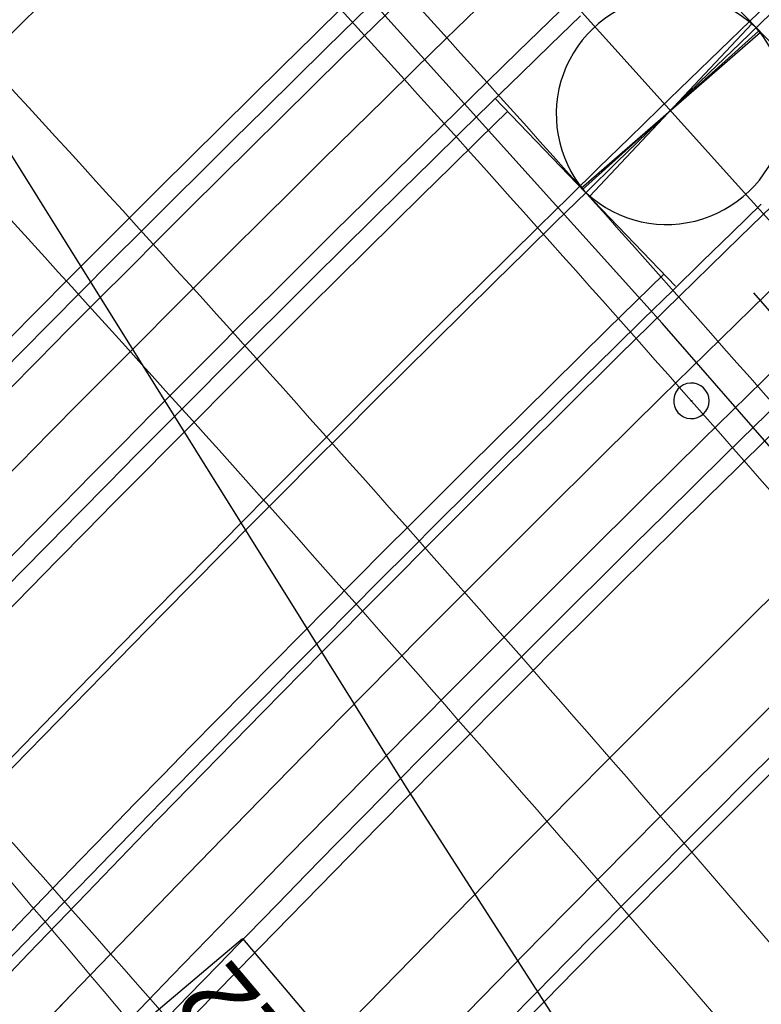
# Model space of a CAD drawing. Header units: metres. Extents: x 3458045 to 3462392, y 5482308 to 5484762.
# Tile 150 of 256: x 3459716 to 3459722, y 5483668 to 5483676. Entities that reach past the tile are written whole.
import ezdxf

# ---------------------------------------------------------------- set-up
doc = ezdxf.new("R2010")
doc.units = ezdxf.units.M
for name, pattern in [('AUSGEZOGEN', [2, 1, 1]), ('VERDECKT', [9.525, 6.35, -3.175]), ('VERDECKT2', [4.7625, 3.175, -1.5875])]:
    doc.linetypes.add(name, pattern=pattern)
doc.layers.get('0').update_dxf_attribs({"linetype": 'CONTINUOUS'})
for name, color, linetype in [('SP_ACHSE_6522', 7, 'CONTINUOUS'), ('SP_ACHSE_6721', 7, 'CONTINUOUS'), ('SP_ACHSE_6731', 7, 'CONTINUOUS'), ('SP_ACHSE_8521', 7, 'CONTINUOUS'), ('SP_ACHSE_8559', 7, 'CONTINUOUS'), ('SP_ACHSE_8901', 7, 'CONTINUOUS'), ('SP_ACHSE_8911', 7, 'CONTINUOUS'), ('SP_AXIS', 7, 'CONTINUOUS'), ('SP_BW5xx-BrückenB44', 7, 'CONTINUOUS'), ('SP_BW5xx-StwRheinuferstraße', 7, 'CONTINUOUS'), ('SP_SOLID_Trogsohle_L7+8', 253, 'CONTINUOUS'), ('SP_StadtbahnFluchtweg', 1, 'CONTINUOUS'), ('SP_TEXT', 2, 'CONTINUOUS'), ('SP_TrogTunnel-Bautoleranz', 160, 'VERDECKT2'), ('SP_Trogwand_L7+8', 2, 'CONTINUOUS'), ('SP_Tunnelwand_L7+8', 2, 'VERDECKT2'), ('SP_Vb_Planung', 10, 'CONTINUOUS'), ('SP_VERM', 1, 'CONTINUOUS'), ('T__AXIS', 3, 'CONTINUOUS')]:
    doc.layers.add(name, color=color, linetype=linetype)
doc.layers.add('SP_HILF', color=6, linetype='CONTINUOUS', plot=False)
doc.styles.add('K_ISOCP', font='k_isocp.shx')
doc.linetypes.add('EISENBAHN', pattern='A,0.15,[130,ltypeshp.shx,S=0.25,R=0,X=0,Y=0],0.15', length=0.3)

# ---------------------------------------------------------------- blocks, each defined once
blk = doc.blocks.new('SYMB3')
at = {"color": 0, "linetype": 'ByBlock', "lineweight": -2, "flags": 128}
for points in [[(0.5, 0), (0.49, 0.101), (0.459, 0.197), (0.41, 0.286), (0.344, 0.362), (0.264, 0.424), (0.174, 0.469), (0.076, 0.494), (-0.025, 0.499), (-0.125, 0.484), (-0.22, 0.449), (-0.306, 0.395), (-0.379, 0.326), (-0.437, 0.243), (-0.477, 0.15), (-0.497, 0.051), (-0.497, -0.051), (-0.477, -0.15), (-0.437, -0.243), (-0.379, -0.326), (-0.306, -0.395), (-0.22, -0.449), (-0.125, -0.484), (-0.025, -0.499), (0.076, -0.494), (0.174, -0.469), (0.264, -0.424), (0.344, -0.362), (0.41, -0.286), (0.459, -0.197), (0.49, -0.101), (0.5, 0)], [(0, -0.021), (-0.016, 0), (0.01, 0.012), (0, -0.021)]]:
    blk.add_lwpolyline(points, close=True, dxfattribs=at)

msp = doc.modelspace()

# ---------------------------------------------------------------- hatches: boundary and pattern name
at = {"layer": 'SP_SOLID_Trogsohle_L7+8'}
h = msp.add_hatch(color=256, dxfattribs=at)
h.dxf.hatch_style = 1
edge = h.paths.add_edge_path()
edge.add_line((3459702.4491, 5483672.5808), (3459694.7598, 5483665.8028))
edge.add_arc((3459249.8293, 5483273.6017), 593.1145, 29.9488058, 41.395802, ccw=False)
edge.add_line((3459763.7463, 5483569.6999), (3459768.6709, 5483560.5694))
edge.add_line((3459768.6709, 5483560.5694), (3459778.0346, 5483565.7481))
edge.add_line((3459778.0346, 5483565.7481), (3459772.6293, 5483574.8142))
edge.add_arc((3459249.8466, 5483273.6149), 603.343, 29.9482368, 41.3959476)

# ---------------------------------------------------------------- linework, layer by layer
at = {"layer": 'SP_ACHSE_6522'}
msp.add_lwpolyline([(3459690.7881, 5483531.9132, -0.237702), (3459686.1518, 5483610.9287, -0.006198), (3459687.0669, 5483612.9743, -0.012193), (3459689.202, 5483617.3074, -0.010596), (3459691.5324, 5483621.5387, -0.008998), (3459694.0269, 5483625.6756, -0.007401), (3459696.6557, 5483629.7285, -0.005804), (3459699.3906, 5483633.7106, -0.092618), (3459762.8248, 5483695.6159, -0.000188), (3459762.9764, 5483695.717, -0.004928), (3459767.5685, 5483698.7086, -0.00352), (3459772.2105, 5483701.6223, -0.002112), (3459776.885, 5483704.4835, -0.000704), (3459781.5756, 5483707.3183), (3459851.7814, 5483749.6586)], format="xyb", dxfattribs=at)
at = {"layer": 'SP_ACHSE_6721'}
msp.add_lwpolyline([(3459679.7641, 5483534.8411, -0.21532), (3459678.2508, 5483614.3812, -0.009157), (3459679.763, 5483617.7339, -0.011861), (3459682.128, 5483622.4365, -0.010395), (3459684.7, 5483627.0294, -0.008929), (3459687.4477, 5483631.5195, -0.007463), (3459690.341, 5483635.9173, -0.005997), (3459693.3517, 5483640.2356, -0.09094), (3459758.1619, 5483702.9627, -0.000185), (3459758.3163, 5483703.0655, -0.004841), (3459762.9923, 5483706.1077, -0.003458), (3459767.7182, 5483709.072, -0.002075), (3459772.4766, 5483711.9837, -0.000692), (3459777.2511, 5483714.8692), (3459883.1578, 5483778.7402)], format="xyb", dxfattribs=at)
at = {"layer": 'SP_ACHSE_6731'}
msp.add_lwpolyline([(3459881.431, 5483781.605), (3459775.3544, 5483717.6418, 0.000687), (3459770.5464, 5483714.7367, 0.00206), (3459765.7545, 5483711.8051, 0.003434), (3459760.995, 5483708.8211, 0.004808), (3459756.2855, 5483705.7591, 0.000183), (3459756.13, 5483705.6556, 0.09171), (3459689.9388, 5483641.4448, 0.005897), (3459686.9574, 5483637.1459, 0.007372), (3459684.0911, 5483632.7695, 0.008847), (3459681.3683, 5483628.3025, 0.010322), (3459678.8188, 5483623.7345, 0.011797), (3459676.4739, 5483619.0584, 0.004504), (3459675.7031, 5483617.3858, 0.222823), (3459677.0437, 5483532.3132, 0.00254)], format="xyb", dxfattribs=at)
at = {"layer": 'SP_ACHSE_8521'}
msp.add_lwpolyline([(3459667.116, 5483524.3467, -0.22552), (3459663.8072, 5483620.7334, -0.005134), (3459664.7675, 5483622.8858, -0.011674), (3459667.3044, 5483628.0892, -0.010341), (3459670.0679, 5483633.176, -0.009008), (3459673.0262, 5483638.1522, -0.007675), (3459676.1489, 5483643.027, -0.006342), (3459679.407, 5483647.8124, -0.093698), (3459747.1614, 5483714.0324, -0.000489), (3459747.5816, 5483714.3114, -0.004761), (3459752.3417, 5483717.3973, -0.0034), (3459757.1515, 5483720.4051, -0.00204), (3459761.9938, 5483723.3604, -0.00068), (3459766.8521, 5483726.2893), (3459833.8685, 5483766.6082)], format="xyb", dxfattribs=at)
at = {"layer": 'SP_ACHSE_8559'}
msp.add_lwpolyline([(3459696.9548, 5483536.2327, -0.234432), (3459692.8953, 5483607.6275, -0.006374), (3459693.7491, 5483609.5568, -0.012498), (3459695.7467, 5483613.6421, -0.010802), (3459697.9326, 5483617.63, -0.009105), (3459700.2755, 5483621.5278, -0.007408), (3459702.7459, 5483625.3463, -0.005712), (3459705.3156, 5483629.0986, -0.092826), (3459766.845, 5483689.2823, -0.000191), (3459766.9943, 5483689.382, -0.005006), (3459771.5129, 5483692.3293, -0.003576), (3459776.0813, 5483695.1986, -0.002145), (3459780.6824, 5483698.0155, -0.000715), (3459785.2995, 5483700.806), (3459855.6534, 5483743.2356)], format="xyb", dxfattribs=at)
at = {"layer": 'SP_ACHSE_8901'}
msp.add_lwpolyline([(3459478.4179, 5483881.5975), (3459663.5917, 5483703.287, -0.076353), (3459773.4733, 5483559.3038, -0.002641)], format="xyb", dxfattribs=at)
at = {"layer": 'SP_ACHSE_8911'}
msp.add_lwpolyline([(3459777.2173, 5483559.7474, 0.076941), (3459666.0197, 5483705.8087), (3459480.8452, 5483884.1198, 0.014605)], format="xyb", dxfattribs=at)
at = {"layer": 'SP_AXIS'}
for points in [[(3459777.2173, 5483559.7474, 0.076941), (3459666.0197, 5483705.8087), (3459480.8452, 5483884.1198, 0.014605)], [(3459478.4179, 5483881.5975), (3459663.5917, 5483703.287, -0.076353), (3459773.4733, 5483559.3038, -0.002641)], [(3459769.2766, 5483584.2553, -0.000823), (3459761.9942, 5483596.2792, -0.000274), (3459754.7382, 5483608.319, 0.000571), (3459751.2476, 5483614.1058, 0.001713), (3459747.7306, 5483619.8765, 0.002854), (3459744.1611, 5483625.6149, 0.003996), (3459740.5133, 5483631.3038, 0.004755), (3459737.0195, 5483636.5476, 0.037795), (3459708.7845, 5483671.9589, 0.004755), (3459704.4503, 5483676.5326, 0.003996), (3459699.7165, 5483681.3556, 0.002854), (3459694.917, 5483686.1133, 0.001713), (3459690.0743, 5483690.827, 0.000571), (3459685.2101, 5483695.5185), (3459504.9574, 5483869.1071, 0.000436)], [(3459881.431, 5483781.605), (3459775.3544, 5483717.6418, 0.000687), (3459770.5464, 5483714.7367, 0.00206), (3459765.7545, 5483711.8051, 0.003434), (3459760.995, 5483708.8211, 0.004808), (3459756.2855, 5483705.7591, 0.000183), (3459756.13, 5483705.6556, 0.09171), (3459689.9388, 5483641.4448, 0.005897), (3459686.9574, 5483637.1459, 0.007372), (3459684.0911, 5483632.7695, 0.008847), (3459681.3683, 5483628.3025, 0.010322), (3459678.8188, 5483623.7345, 0.011797), (3459676.4739, 5483619.0584, 0.004504), (3459675.7031, 5483617.3858, 0.222823), (3459677.0437, 5483532.3132, 0.00254)], [(3459679.7641, 5483534.8411, -0.21532), (3459678.2508, 5483614.3812, -0.009157), (3459679.763, 5483617.7339, -0.011861), (3459682.128, 5483622.4365, -0.010395), (3459684.7, 5483627.0294, -0.008929), (3459687.4477, 5483631.5195, -0.007463), (3459690.341, 5483635.9173, -0.005997), (3459693.3517, 5483640.2356, -0.09094), (3459758.1619, 5483702.9627, -0.000185), (3459758.3163, 5483703.0655, -0.004841), (3459762.9923, 5483706.1077, -0.003458), (3459767.7182, 5483709.072, -0.002075), (3459772.4766, 5483711.9837, -0.000692), (3459777.2511, 5483714.8692), (3459883.1578, 5483778.7402)], [(3459667.116, 5483524.3467, -0.22552), (3459663.8072, 5483620.7334, -0.005134), (3459664.7675, 5483622.8858, -0.011674), (3459667.3044, 5483628.0892, -0.010341), (3459670.0679, 5483633.176, -0.009008), (3459673.0262, 5483638.1522, -0.007675), (3459676.1489, 5483643.027, -0.006342), (3459679.407, 5483647.8124, -0.093698), (3459747.1614, 5483714.0324, -0.000489), (3459747.5816, 5483714.3114, -0.004761), (3459752.3417, 5483717.3973, -0.0034), (3459757.1515, 5483720.4051, -0.00204), (3459761.9938, 5483723.3604, -0.00068), (3459766.8521, 5483726.2893), (3459833.8685, 5483766.6082)], [(3459690.7881, 5483531.9132, -0.237702), (3459686.1518, 5483610.9287, -0.006198), (3459687.0669, 5483612.9743, -0.012193), (3459689.202, 5483617.3074, -0.010596), (3459691.5324, 5483621.5387, -0.008998), (3459694.0269, 5483625.6756, -0.007401), (3459696.6557, 5483629.7285, -0.005804), (3459699.3906, 5483633.7106, -0.092618), (3459762.8248, 5483695.6159, -0.000188), (3459762.9764, 5483695.717, -0.004928), (3459767.5685, 5483698.7086, -0.00352), (3459772.2105, 5483701.6223, -0.002112), (3459776.885, 5483704.4835, -0.000704), (3459781.5756, 5483707.3183), (3459851.7814, 5483749.6586)]]:
    msp.add_lwpolyline(points, format="xyb", dxfattribs=at)
at = {"layer": 'SP_BW5xx-BrückenB44', "color": 96, "ltscale": 0.5}
for p, q in [((3459722.9477, 5483675.3836), (3459721.4268, 5483676.9665)), ((3459721.5055, 5483673.9979), (3459719.9846, 5483675.5808))]:
    msp.add_line(p, q, dxfattribs=at)
at = {"layer": 'SP_BW5xx-BrückenB44', "color": 96}
for p, q in [((3459722.1526, 5483676.2111), (3459720.7797, 5483674.7533)), ((3459720.7104, 5483674.8254), (3459722.2219, 5483676.139))]:
    msp.add_line(p, q, dxfattribs=at)
at = {"layer": 'SP_BW5xx-BrückenB44', "color": 40}
msp.add_lwpolyline([(3459727.3223, 5483657.2027), (3459734.6895, 5483661.7593), (3459726.7799, 5483674.5042), (3459718.9094, 5483687.2732), (3459710.2263, 5483699.9582), (3459701.4903, 5483712.1543), (3459691.4426, 5483723.8012), (3459680.3652, 5483734.5497), (3459668.375, 5483744.3516), (3459662.4435, 5483736.6838), (3459673.7676, 5483727.6016), (3459684.261, 5483717.5004), (3459694.001, 5483706.5986), (3459703.0788, 5483694.6146), (3459711.2625, 5483682.5436), (3459719.236, 5483669.775), (3459727.3223, 5483657.2027)], close=True, dxfattribs=at)
at = {"layer": 'SP_BW5xx-BrückenB44', "color": 96, "linetype": 'VERDECKT', "lineweight": 13, "ltscale": 2, "flags": 128}
for points in [[(3459662.4661, 5483617.5053, -0.007779), (3459663.8072, 5483620.7334, -0.005134), (3459664.7675, 5483622.8858, -0.011674), (3459667.3044, 5483628.0892, -0.010341), (3459670.0679, 5483633.176, -0.009008), (3459673.0262, 5483638.1522, -0.007675), (3459676.1489, 5483643.027, -0.006342), (3459679.407, 5483647.8124, -0.093698), (3459747.1614, 5483714.0324, -0.000489), (3459747.5816, 5483714.3114, -0.004761), (3459752.3417, 5483717.3973, -0.0034), (3459757.1515, 5483720.4051, -0.00204), (3459761.9938, 5483723.3604, -0.00068), (3459766.8521, 5483726.2893), (3459767.293, 5483726.5545)], [(3459665.4795, 5483616.2878, -0.007822), (3459666.7888, 5483619.44, -0.005134), (3459667.7218, 5483621.5313, -0.011674), (3459670.1917, 5483626.5972, -0.010341), (3459672.891, 5483631.5659, -0.009008), (3459675.7894, 5483636.4414, -0.007675), (3459678.8583, 5483641.2321, -0.006342), (3459682.07, 5483645.9494, -0.093698), (3459748.9617, 5483711.3266, -0.000489), (3459749.3767, 5483711.6021, -0.004761), (3459754.0836, 5483714.6535, -0.0034), (3459758.8559, 5483717.6379, -0.00204), (3459763.6756, 5483720.5793, -0.00068), (3459768.5263, 5483723.5037), (3459769.1481, 5483723.8778)], [(3459682.0772, 5483609.5819, -0.007823), (3459683.1687, 5483612.2186, -0.006198), (3459684.1169, 5483614.3381, -0.012193), (3459686.3226, 5483618.8146, -0.010596), (3459688.7195, 5483623.1665, -0.008998), (3459691.2743, 5483627.4036, -0.007401), (3459693.9555, 5483631.5372, -0.005804), (3459696.7332, 5483635.5815, -0.092618), (3459761.0207, 5483698.3192, -0.000188), (3459761.1743, 5483698.4216, -0.004928), (3459765.8214, 5483701.4491, -0.00352), (3459770.5021, 5483704.3871, -0.002112), (3459775.2001, 5483707.2626, -0.000577), (3459779.0498, 5483709.5906)], [(3459685.0906, 5483608.3644, -0.007889), (3459686.1518, 5483610.9287, -0.006198), (3459687.0669, 5483612.9744, -0.012193), (3459689.202, 5483617.3074, -0.010596), (3459691.5324, 5483621.5387, -0.008998), (3459694.0269, 5483625.6756, -0.007401), (3459696.6557, 5483629.7285, -0.005804), (3459699.3906, 5483633.7106, -0.092618), (3459762.8248, 5483695.6159, -0.000188), (3459762.9764, 5483695.717, -0.004928), (3459767.5685, 5483698.7086, -0.00352), (3459772.2105, 5483701.6223, -0.002112), (3459776.885, 5483704.4835, -0.000603), (3459780.9048, 5483706.914)], [(3459688.3358, 5483607.0533, -0.007966), (3459689.3643, 5483609.5396, -0.006198), (3459690.2438, 5483611.5056, -0.012193), (3459692.3029, 5483615.6842, -0.010596), (3459694.5618, 5483619.7856, -0.008998), (3459696.9911, 5483623.8146, -0.007401), (3459699.5636, 5483627.7806, -0.005804), (3459702.2525, 5483631.6958, -0.092618), (3459764.7677, 5483692.7047, -0.000188), (3459764.9171, 5483692.8043, -0.004928), (3459769.45, 5483695.7574, -0.00352), (3459774.0503, 5483698.6448, -0.002112), (3459778.6996, 5483701.4906, -0.000632), (3459782.9025, 5483704.0315)], [(3459691.5803, 5483605.7424, -0.00695), (3459692.4355, 5483607.8239, -0.006374), (3459693.2944, 5483609.7649, -0.012498), (3459695.3032, 5483613.8729, -0.010802), (3459697.4994, 5483617.8797, -0.009105), (3459699.8517, 5483621.7932, -0.007408), (3459702.3301, 5483625.6241, -0.00571), (3459704.9063, 5483629.3858, -0.092826), (3459766.5672, 5483689.698, -0.000191), (3459766.7168, 5483689.7979, -0.005006), (3459771.2439, 5483692.7508, -0.003576), (3459775.8184, 5483695.6239, -0.002145), (3459780.4232, 5483698.4431, -0.000693), (3459784.9001, 5483701.1491)]]:
    msp.add_lwpolyline(points, format="xyb", dxfattribs=at)
at = {"layer": 'SP_BW5xx-BrückenB44', "color": 96}
for points in [[(3459664.1798, 5483617.514, -0.006332), (3459665.2636, 5483620.1016, -0.005134), (3459666.2106, 5483622.2242, -0.011674), (3459668.7147, 5483627.3604, -0.010341), (3459671.4469, 5483632.3895, -0.009008), (3459674.3759, 5483637.3165, -0.007675), (3459677.4723, 5483642.1503, -0.006342), (3459680.7078, 5483646.9024, -0.093698), (3459748.0408, 5483712.7108, -0.000489), (3459748.4584, 5483712.988, -0.004761), (3459753.1925, 5483716.0571, -0.0034), (3459757.9841, 5483719.0534, -0.00204), (3459762.8153, 5483722.0019, -0.000641), (3459767.392, 5483724.7615)], [(3459668.7247, 5483614.9767, -0.007871), (3459669.9997, 5483618.0471, -0.005134), (3459670.9033, 5483620.0725, -0.011674), (3459673.301, 5483624.9903, -0.010341), (3459675.9312, 5483629.8318, -0.009008), (3459678.7652, 5483634.5989, -0.007675), (3459681.7761, 5483639.2992, -0.006342), (3459684.9379, 5483643.9431, -0.093698), (3459750.9005, 5483708.4127, -0.000489), (3459751.3098, 5483708.6844, -0.004761), (3459755.9594, 5483711.6987, -0.0034), (3459760.6914, 5483714.6578, -0.00204), (3459765.4867, 5483717.5844, -0.00068), (3459770.3293, 5483720.5038), (3459771.1459, 5483720.9951)], [(3459659.9511, 5483618.5214, -0.007745), (3459661.3188, 5483621.8129, -0.005134), (3459662.3019, 5483624.0164, -0.011674), (3459664.8947, 5483629.3345, -0.010341), (3459667.7117, 5483634.5199, -0.009008), (3459670.7199, 5483639.5801, -0.007675), (3459673.8875, 5483644.525, -0.006342), (3459677.1844, 5483649.3673, -0.093698), (3459745.6588, 5483716.2907, -0.000489), (3459746.0835, 5483716.5727, -0.003736), (3459749.8484, 5483719.0244, -0.0034)], [(3459671.089, 5483614.0214, -0.00791), (3459672.339, 5483617.0322, -0.005134), (3459673.2212, 5483619.0097, -0.011674), (3459675.5664, 5483623.8196, -0.010341), (3459678.1463, 5483628.5684, -0.009008), (3459680.9333, 5483633.2566, -0.007675), (3459683.902, 5483637.8909, -0.006342), (3459687.0274, 5483642.4813, -0.093698), (3459752.3131, 5483706.2897, -0.000489), (3459752.7182, 5483706.5586, -0.004761), (3459757.3261, 5483709.5458, -0.0034), (3459762.0287, 5483712.4866, -0.00204), (3459766.8062, 5483715.4023, -0.00068), (3459771.6429, 5483718.3181), (3459772.6015, 5483718.8949)], [(3459670.9622, 5483613.4256, -0.009368), (3459672.4307, 5483616.9924, -0.005134), (3459673.3121, 5483618.968, -0.011674), (3459675.6552, 5483623.7737, -0.010341), (3459678.2331, 5483628.5189, -0.009008), (3459681.0184, 5483633.2039, -0.007675), (3459683.9854, 5483637.8357, -0.006342), (3459687.1093, 5483642.424, -0.093698), (3459752.3685, 5483706.2064, -0.000489), (3459752.7734, 5483706.4753, -0.004761), (3459757.3797, 5483709.4614, -0.0034), (3459762.0812, 5483712.4014, -0.00204), (3459766.858, 5483715.3167, -0.00068), (3459771.6944, 5483718.2324), (3459772.6586, 5483718.8125)], [(3459671.2403, 5483613.3132, -0.009377), (3459672.706, 5483616.873, -0.005134), (3459673.5848, 5483618.8429, -0.011674), (3459675.9217, 5483623.6359, -0.010341), (3459678.4937, 5483628.3703, -0.009008), (3459681.2734, 5483633.046, -0.007675), (3459684.2355, 5483637.67, -0.006342), (3459687.3551, 5483642.252, -0.093698), (3459752.5347, 5483705.9567, -0.000489), (3459752.9391, 5483706.2252, -0.004761), (3459757.5405, 5483709.2081, -0.0034), (3459762.2385, 5483712.146, -0.00204), (3459767.0132, 5483715.06, -0.00068), (3459771.8489, 5483717.9753), (3459772.8298, 5483718.5654)], [(3459773.5686, 5483717.4994, 0.000491), (3459770.1317, 5483715.4208, 0.00206), (3459765.3342, 5483712.4858, 0.003434), (3459760.5654, 5483709.496, 0.004808), (3459755.843, 5483706.4256, 0.000183), (3459755.6867, 5483706.3216, 0.091817), (3459689.2245, 5483641.8206, 0.005941), (3459686.205, 5483637.462, 0.007401), (3459683.3002, 5483633.0203, 0.008862), (3459680.5389, 5483628.4825, 0.010322), (3459677.9516, 5483623.8381, 0.011783), (3459675.5699, 5483619.0799, 0.005959), (3459674.5446, 5483616.8334, 0.008054), (3459673.2779, 5483613.8381, 0.008054)], [(3459773.6543, 5483717.3758, 0.000492), (3459770.2095, 5483715.2925, 0.00206), (3459765.413, 5483712.3582, 0.003434), (3459760.646, 5483709.3694, 0.004808), (3459755.926, 5483706.3006, 0.000183), (3459755.7698, 5483706.1967, 0.091817), (3459689.3468, 5483641.7338, 0.005941), (3459686.3293, 5483637.3781, 0.007401), (3459683.4269, 5483632.94, 0.008862), (3459680.6684, 5483628.4068, 0.010322), (3459678.0841, 5483623.7678, 0.011783), (3459675.7056, 5483619.0159, 0.005959), (3459674.6817, 5483616.7728, 0.008054), (3459673.417, 5483613.7819, 0.008054)], [(3459658.7574, 5483619.0037, -0.007729), (3459660.1376, 5483622.3253, -0.005134), (3459661.1315, 5483624.553, -0.011674), (3459663.7509, 5483629.9256, -0.010341), (3459666.5933, 5483635.1578, -0.009008), (3459669.6253, 5483640.2578, -0.007675), (3459672.8142, 5483645.236, -0.006342), (3459676.1294, 5483650.1053, -0.090878), (3459742.5424, 5483715.7442, 0.7365)], [(3459775.0241, 5483715.3993, 0.000511), (3459771.4535, 5483713.2401, 0.00206), (3459766.6739, 5483710.3161, 0.003434), (3459761.9348, 5483707.3449, 0.004808), (3459757.2535, 5483704.3012, 0.000183), (3459757.0997, 5483704.1989, 0.091817), (3459691.3039, 5483640.3447, 0.005941), (3459688.3182, 5483636.0349, 0.007401), (3459685.4547, 5483631.6563, 0.008862), (3459682.7405, 5483627.1957, 0.010322), (3459680.2043, 5483622.6433, 0.011783), (3459677.8765, 5483617.9926, 0.005959), (3459676.8768, 5483615.8023, 0.008054), (3459675.6422, 5483612.8829, 0.010678)], [(3459776.3939, 5483713.4228, 0.000529), (3459772.6975, 5483711.1877, 0.00206), (3459767.9347, 5483708.274, 0.003434), (3459763.2236, 5483705.3203, 0.004808), (3459758.581, 5483702.3017, 0.000183), (3459758.4295, 5483702.201, 0.091817), (3459693.261, 5483638.9556, 0.005941), (3459690.3072, 5483634.6917, 0.007401), (3459687.4825, 5483630.3726, 0.008862), (3459684.8125, 5483625.9847, 0.010322), (3459682.3246, 5483621.5189, 0.011783), (3459680.0474, 5483616.9692, 0.005959), (3459679.0718, 5483614.8319, 0.008054), (3459677.8675, 5483611.9838, 0.008054)], [(3459776.4795, 5483713.2993, 0.00053), (3459772.7753, 5483711.0594, 0.00206), (3459768.0135, 5483708.1464, 0.003434), (3459763.3042, 5483705.1937, 0.004808), (3459758.6639, 5483702.1768, 0.000183), (3459758.5127, 5483702.0762, 0.091817), (3459693.3834, 5483638.8687, 0.005941), (3459690.4315, 5483634.6078, 0.007401), (3459687.6093, 5483630.2924, 0.008862), (3459684.942, 5483625.909, 0.010322), (3459682.4571, 5483621.4486, 0.011783), (3459680.1831, 5483616.9053, 0.005959), (3459679.209, 5483614.7712, 0.008054), (3459678.0065, 5483611.9276, 0.008054)], [(3459678.7393, 5483610.9305, -0.007755), (3459679.8644, 5483613.6474, -0.006198), (3459680.8492, 5483615.8488, -0.012193), (3459683.1332, 5483620.484, -0.010596), (3459685.6036, 5483624.9697, -0.008998), (3459688.2254, 5483629.3177, -0.007401), (3459690.9645, 5483633.5407, -0.005804), (3459693.7895, 5483637.6539, -0.092618), (3459759.0223, 5483701.3136, -0.000188), (3459759.1782, 5483701.4175, -0.004928), (3459763.8861, 5483704.4846, -0.00352), (3459768.6098, 5483707.4496, -0.002112), (3459773.3337, 5483710.341, -0.000548), (3459776.995, 5483712.5554, -0.000548)], [(3459679.1229, 5483610.1284, -0.00936), (3459680.461, 5483613.3894, -0.006198), (3459681.4392, 5483615.5761, -0.012193), (3459683.709, 5483620.1826, -0.010596), (3459686.1662, 5483624.6441, -0.008998), (3459688.7759, 5483628.9721, -0.007401), (3459691.5046, 5483633.179, -0.005804), (3459694.321, 5483637.2798, -0.092618), (3459759.3832, 5483700.7729, -0.000188), (3459759.5386, 5483700.8766, -0.004928), (3459764.2355, 5483703.9366, -0.00352), (3459768.9514, 5483706.8966, -0.002112), (3459773.6706, 5483709.7852, -0.000553), (3459777.366, 5483712.0201)], [(3459679.401, 5483610.016, -0.009371), (3459680.7364, 5483613.2704, -0.006198), (3459681.7115, 5483615.4502, -0.012193), (3459683.9748, 5483620.0435, -0.010596), (3459686.4259, 5483624.4938, -0.008998), (3459689.03, 5483628.8126, -0.007401), (3459691.7538, 5483633.012, -0.005804), (3459694.5663, 5483637.1071, -0.092618), (3459759.5497, 5483700.5234, -0.000188), (3459759.705, 5483700.6269, -0.004928), (3459764.3968, 5483703.6836, -0.00352), (3459769.1091, 5483706.6414, -0.002112), (3459773.8262, 5483709.5286, -0.000555), (3459777.5373, 5483711.773)], [(3459679.7129, 5483610.5372, -0.007774), (3459680.8282, 5483613.2307, -0.006198), (3459681.8022, 5483615.4082, -0.012193), (3459684.0634, 5483619.9971, -0.010596), (3459686.5124, 5483624.4438, -0.008998), (3459689.1147, 5483628.7594, -0.007401), (3459691.8369, 5483632.9564, -0.005804), (3459694.6481, 5483637.0495, -0.092618), (3459759.6052, 5483700.4402, -0.000188), (3459759.7604, 5483700.5437, -0.004928), (3459764.4505, 5483703.5993, -0.00352), (3459769.1617, 5483706.5563, -0.002112), (3459773.878, 5483709.4431, -0.000556), (3459777.5943, 5483711.6907, -0.000556)], [(3459656.6944, 5483619.8372, -0.007703), (3459658.0964, 5483623.2108, -0.005134), (3459659.109, 5483625.4804, -0.011674), (3459661.7742, 5483630.9471, -0.010341), (3459664.6606, 5483636.2602, -0.009008), (3459667.7335, 5483641.4291, -0.007675), (3459670.9593, 5483646.4648, -0.006342), (3459674.3063, 5483651.3807, -0.080049), (3459732.1465, 5483711.0587, -0.000489)], [(3459681.6136, 5483609.7692, -0.007813), (3459682.7098, 5483612.4171, -0.006198), (3459683.663, 5483614.548, -0.012193), (3459685.8797, 5483619.0464, -0.010596), (3459688.2867, 5483623.417, -0.008998), (3459690.8509, 5483627.6694, -0.007401), (3459693.5401, 5483631.8155, -0.005804), (3459696.3243, 5483635.8694, -0.092618), (3459760.7432, 5483698.7351, -0.000188), (3459760.8971, 5483698.8377, -0.004928), (3459765.5526, 5483701.8707, -0.00352), (3459770.2393, 5483704.8124, -0.002112), (3459774.9408, 5483707.6902, -0.000573), (3459778.7644, 5483710.0024)], [(3459692.0439, 5483605.5551, -0.006963), (3459692.8953, 5483607.6275, -0.006374), (3459693.7491, 5483609.5568, -0.012498), (3459695.7467, 5483613.6421, -0.010802), (3459697.9326, 5483617.63, -0.009105), (3459700.2755, 5483621.5278, -0.007408), (3459702.7459, 5483625.3463, -0.005711), (3459705.3156, 5483629.0986, -0.092827), (3459766.845, 5483689.2823, -0.000191), (3459766.9943, 5483689.382, -0.005006), (3459771.5129, 5483692.3293, -0.003576), (3459776.0813, 5483695.1986, -0.002145), (3459780.6824, 5483698.0155, -0.000697), (3459785.1855, 5483700.7373)], [(3459696.9813, 5483603.5603, -0.007106), (3459697.7921, 5483605.5354, -0.006374), (3459698.5907, 5483607.34, -0.012498), (3459700.4705, 5483611.184, -0.010802), (3459702.5458, 5483614.9702, -0.009105), (3459704.7888, 5483618.7019, -0.007408), (3459707.1734, 5483622.3878, -0.005711), (3459709.6744, 5483626.0398, -0.092828), (3459769.8042, 5483684.8552, -0.000191), (3459769.9501, 5483684.9527, -0.005006), (3459774.3772, 5483687.8403, -0.003576), (3459778.8812, 5483690.6691, -0.002145), (3459783.4433, 5483693.4622, -0.000715), (3459788.0474, 5483696.2448), (3459788.2248, 5483696.3518)], [(3459720.704, 5483676.2754, 0.044331), (3459691.4381, 5483642.4235, 0.005941)], [(3459720.0909, 5483675.4701, 0.042348), (3459692.1463, 5483643.1466, 0.005941)], [(3459722.2283, 5483674.689, 0.044314), (3459693.2284, 5483641.1448, 0.005941)], [(3459721.4074, 5483674.1001, 0.042318), (3459693.6925, 5483642.0423, 0.005941)]]:
    msp.add_lwpolyline(points, format="xyb", dxfattribs=at)
at = {"layer": 'SP_BW5xx-BrückenB44', "color": 96, "flags": 128}
for points in [[(3459667.925, 5483615.2998, -0.007859), (3459669.2084, 5483618.3903, -0.005134), (3459670.1193, 5483620.432, -0.011674), (3459672.5348, 5483625.3863, -0.010341), (3459675.182, 5483630.2591, -0.009008), (3459678.0319, 5483635.053, -0.007675), (3459681.0571, 5483639.7755, -0.006342), (3459684.2312, 5483644.4375, -0.093698), (3459750.4228, 5483709.1308, -0.000489), (3459750.8334, 5483709.4034, -0.004761), (3459755.4972, 5483712.4268, -0.0034), (3459760.2391, 5483715.3922, -0.00204), (3459765.0404, 5483718.3224, -0.000788), (3459770.654, 5483721.705, -0.000641)], [(3459683.9519, 5483609.5255, -0.004943), (3459684.6304, 5483611.1583, -0.006374), (3459685.5773, 5483613.2982, -0.012498), (3459687.774, 5483617.7906, -0.010802), (3459690.1465, 5483622.1191, -0.009105), (3459692.658, 5483626.2975, -0.007408), (3459695.2731, 5483630.3395, -0.005711), (3459697.9588, 5483634.2612, -0.092824), (3459761.8506, 5483696.7543, -0.000191), (3459762.0056, 5483696.8578, -0.005006), (3459766.6784, 5483699.9058, -0.003576), (3459771.3557, 5483702.8435, -0.002145), (3459776.0226, 5483705.7006, -0.000622), (3459780.0556, 5483708.1392, -0.000539)], [(3459684.091, 5483609.4693, -0.004943), (3459684.7684, 5483611.0994, -0.006374), (3459685.7137, 5483613.2357, -0.012498), (3459687.9071, 5483617.7214, -0.010802), (3459690.2765, 5483622.0442, -0.009105), (3459692.7852, 5483626.2179, -0.007408), (3459695.3978, 5483630.2561, -0.005711), (3459698.0816, 5483634.1751, -0.092824), (3459761.9339, 5483696.6296, -0.000191), (3459762.0888, 5483696.733, -0.005006), (3459766.7591, 5483699.7793, -0.003576), (3459771.4346, 5483702.7159, -0.002145), (3459776.1003, 5483705.5724, -0.000623), (3459780.1413, 5483708.0157, -0.0004)], [(3459685.6955, 5483609.9536, -0.001959), (3459685.9639, 5483610.5887, -0.006374), (3459686.8957, 5483612.6946, -0.012498), (3459689.0603, 5483617.1214, -0.010802), (3459691.4027, 5483621.3948, -0.009105), (3459693.887, 5483625.528, -0.007408), (3459696.4787, 5483629.5339, -0.005711), (3459699.1457, 5483633.4283, -0.092824), (3459762.6564, 5483695.5488, -0.000191), (3459762.8104, 5483695.6517, -0.005006), (3459767.4584, 5483698.6834, -0.003576), (3459772.1181, 5483701.6101, -0.002145), (3459776.7744, 5483704.4608, -0.00041), (3459779.4335, 5483706.0701)], [(3459688.5878, 5483607.6525, -0.004943), (3459689.2284, 5483609.1941, -0.006374), (3459690.1235, 5483611.2167, -0.012498), (3459692.2095, 5483615.4827, -0.010802), (3459694.4781, 5483619.6217, -0.009105), (3459696.8958, 5483623.644, -0.007408), (3459699.4304, 5483627.5616, -0.005711), (3459702.0516, 5483631.3891, -0.092824), (3459764.6291, 5483692.5974, -0.000191), (3459764.7809, 5483692.6988, -0.005006), (3459769.3679, 5483695.6908, -0.003576), (3459773.9847, 5483698.5904, -0.002145), (3459778.615, 5483701.4252, -0.000539), (3459782.1029, 5483703.535, -0.000539)], [(3459692.279, 5483607.2936, -0.001697), (3459692.493, 5483607.7994, -0.006374), (3459693.3513, 5483609.7389, -0.012498), (3459695.3586, 5483613.8441, -0.010802), (3459697.5536, 5483617.8485, -0.009105), (3459699.9047, 5483621.76, -0.007408), (3459702.3821, 5483625.5893, -0.005711), (3459704.9575, 5483629.3499, -0.092824), (3459766.6019, 5483689.646, -0.000191), (3459766.7515, 5483689.7459, -0.005006), (3459771.2775, 5483692.6981, -0.003576), (3459775.8513, 5483695.5708, -0.002145), (3459780.4556, 5483698.3896, -0.000469), (3459783.4857, 5483700.223)], [(3459693.0847, 5483605.8357, -0.004943), (3459693.6885, 5483607.2887, -0.006374), (3459694.5333, 5483609.1977, -0.012498), (3459696.5119, 5483613.244, -0.010802), (3459698.6798, 5483617.1992, -0.009105), (3459701.0065, 5483621.0701, -0.007408), (3459703.463, 5483624.8671, -0.005711), (3459706.0216, 5483628.6032, -0.092824), (3459767.3243, 5483688.5653, -0.000191), (3459767.4731, 5483688.6646, -0.005006), (3459771.9768, 5483691.6022, -0.003576), (3459776.5348, 5483694.465, -0.002145), (3459781.1296, 5483697.278, -0.000705), (3459785.6778, 5483700.027, -0.00048)], [(3459693.2238, 5483605.7795, -0.004943), (3459693.8264, 5483607.2298, -0.006374), (3459694.6697, 5483609.1353, -0.012498), (3459696.6449, 5483613.1747, -0.010802), (3459698.8097, 5483617.1243, -0.009105), (3459701.1337, 5483620.9905, -0.007408), (3459703.5877, 5483624.7838, -0.005711), (3459706.1444, 5483628.517, -0.092824), (3459767.4077, 5483688.4405, -0.000191), (3459767.5563, 5483688.5398, -0.005006), (3459772.0575, 5483691.4758, -0.003576), (3459776.6137, 5483694.3374, -0.002145), (3459781.2074, 5483697.1497, -0.000706), (3459785.7634, 5483699.9035, -0.000539)]]:
    msp.add_lwpolyline(points, format="xyb", dxfattribs=at)
at = {"layer": 'SP_BW5xx-BrückenB44', "color": 96, "lineweight": 13}
for points in [[(3459669.1883, 5483614.7894, -0.007879), (3459670.4584, 5483617.8481, -0.005134), (3459671.3578, 5483619.8641, -0.011674), (3459673.7452, 5483624.7608, -0.010341), (3459676.3656, 5483629.5841, -0.009008), (3459679.1904, 5483634.3357, -0.007675), (3459682.193, 5483639.0231, -0.006342), (3459685.3476, 5483643.6564, -0.093698), (3459751.1775, 5483707.9964, -0.000489), (3459751.5859, 5483708.2676, -0.004761), (3459756.2274, 5483711.2765, -0.0034), (3459760.9536, 5483714.232, -0.00204), (3459765.7454, 5483717.1565, -0.00068), (3459770.5869, 5483720.0752), (3459771.4313, 5483720.5833)], [(3459692.9711, 5483605.1805, -0.006988), (3459693.8149, 5483607.2346, -0.006374), (3459694.6583, 5483609.1405, -0.012498), (3459696.6338, 5483613.1805, -0.010802), (3459698.7989, 5483617.1305, -0.009105), (3459701.1231, 5483620.9971, -0.007408), (3459703.5773, 5483624.7907, -0.005711), (3459706.1342, 5483628.5242, -0.092827), (3459767.4008, 5483688.4509, -0.000191), (3459767.5494, 5483688.5502, -0.005006), (3459772.0508, 5483691.4863, -0.003576), (3459776.6071, 5483694.348, -0.002145), (3459781.2009, 5483697.1604, -0.000706), (3459785.7563, 5483699.9138)], [(3459694.5937, 5483604.5249, -0.007034), (3459695.4242, 5483606.5471, -0.006374), (3459696.2494, 5483608.412, -0.012498), (3459698.1862, 5483612.3727, -0.010802), (3459700.315, 5483616.2564, -0.009105), (3459702.6063, 5483620.0684, -0.007408), (3459705.0324, 5483623.8184, -0.005711), (3459707.5667, 5483627.519, -0.092827), (3459768.3733, 5483686.996, -0.000191), (3459768.5208, 5483687.0946, -0.005006), (3459772.9921, 5483690.011, -0.003576), (3459777.5273, 5483692.8594, -0.002145), (3459782.1082, 5483695.664, -0.000715), (3459786.7186, 5483698.4505), (3459786.7551, 5483698.4725)]]:
    msp.add_lwpolyline(points, format="xyb", dxfattribs=at)
at = {"layer": 'SP_BW5xx-BrückenB44', "lineweight": 13, "flags": 128}
for points in [[(3459735.603, 5483656.8507, 0.015054), (3459723.7768, 5483671.3478, 0.008571), (3459716.6598, 5483679.276, 0.004755), (3459712.1826, 5483684.0008, 0.003996), (3459707.3281, 5483688.9468, 0.000315), (3459706.7922, 5483689.4834)], [(3459735.246, 5483656.4946, 0.015081), (3459723.4195, 5483670.9967, 0.008596), (3459716.2935, 5483678.9357, 0.004755), (3459711.823, 5483683.6534, 0.003996), (3459706.974, 5483688.5937, 0.000318), (3459706.4331, 5483689.1354)], [(3459733.471, 5483654.7006, 0.015222), (3459721.6426, 5483669.2297, 0.008736), (3459714.462, 5483677.234, 0.004755), (3459710.0247, 5483681.9166, 0.003996), (3459705.2039, 5483686.8283, 0.000328), (3459704.6478, 5483687.3851)], [(3459704.1156, 5483686.8567, -0.000329), (3459704.6729, 5483686.2987, -0.003996), (3459709.4853, 5483681.3956, -0.004755), (3459713.9126, 5483676.7235, -0.008782), (3459721.1128, 5483668.6958, -0.015265), (3459732.9417, 5483654.158)], [(3459701.6518, 5483684.3708, -0.000323), (3459702.1947, 5483683.8271, -0.003996), (3459706.9678, 5483678.9641, -0.004755), (3459711.3485, 5483674.3412, -0.009026), (3459718.6602, 5483666.1812, -0.015472), (3459730.4921, 5483651.5985)], [(3459699.2211, 5483681.8517, -0.000296), (3459699.7165, 5483681.3556, -0.003996), (3459704.4504, 5483676.5325, -0.004755), (3459708.7852, 5483671.958, -0.009316), (3459716.2402, 5483663.6284, -0.015688), (3459728.0755, 5483648.9937)]]:
    msp.add_lwpolyline(points, format="xyb", dxfattribs=at)
at = {"layer": 'SP_BW5xx-BrückenB44', "color": 31, "ltscale": 0.2, "flags": 128}
msp.add_lwpolyline([(3459724.525, 5483672.0782), (3459716.7781, 5483680.6802)], dxfattribs=at)
at = {"layer": 'SP_BW5xx-BrückenB44', "color": 96, "ltscale": 0.5, "flags": 128}
msp.add_lwpolyline([(3459722.1526, 5483676.2111), (3459722.2219, 5483676.139, 1), (3459720.7797, 5483674.7533), (3459720.7104, 5483674.8254, 1)], format="xyb", close=True, dxfattribs=at)
at = {"layer": 'SP_BW5xx-BrückenB44', "color": 31, "ltscale": 0.5, "flags": 128}
msp.add_lwpolyline([(3459722.2056, 5483676.1479), (3459720.7195, 5483674.8095)], dxfattribs=at)
at = {"layer": 'SP_BW5xx-StwRheinuferstraße', "color": 96, "linetype": 'VERDECKT', "lineweight": 13, "ltscale": 2, "flags": 128}
msp.add_lwpolyline([(3459659.221, 5483618.8164, -0.007735), (3459660.5963, 5483622.1263, -0.005134), (3459661.586, 5483624.3446, -0.011674), (3459664.1951, 5483629.6961, -0.010341), (3459667.0277, 5483634.9101, -0.009008), (3459670.0504, 5483639.9946, -0.007675), (3459673.231, 5483644.9599, -0.006342), (3459676.5391, 5483649.8187, -0.093698), (3459745.2226, 5483716.9464, -0.000489), (3459745.6485, 5483717.2292, -0.004761), (3459750.4658, 5483720.3522, -0.0034), (3459755.316, 5483723.3852, -0.00204), (3459760.1827, 5483726.3553, -0.00068), (3459765.0492, 5483729.2892), (3459765.2952, 5483729.4372)], format="xyb", dxfattribs=at)
at = {"layer": 'SP_BW5xx-StwRheinuferstraße', "color": 96}
msp.add_lwpolyline([(3459748.0952, 5483638.8849), (3459745.8603, 5483642.2195), (3459743.026, 5483646.3212), (3459740.126, 5483650.377), (3459737.1613, 5483654.3857), (3459734.1325, 5483658.3463), (3459731.0406, 5483662.2578), (3459727.8863, 5483666.1191), (3459724.6704, 5483669.9292), (3459721.3937, 5483673.6873), (3459718.0574, 5483677.3918), (3459716.2813, 5483679.3161), (3459712.8569, 5483682.939), (3459709.3833, 5483686.5146), (3459705.8698, 5483690.0501)], dxfattribs=at)
at = {"layer": 'SP_BW5xx-StwRheinuferstraße', "color": 96, "linetype": 'AUSGEZOGEN'}
msp.add_lwpolyline([(3459728.9256, 5483666.0323), (3459728.4633, 5483666.5982), (3459725.2396, 5483670.4176), (3459722.1666, 5483673.942)], dxfattribs=at)
at = {"layer": 'SP_HILF'}
msp.add_lwpolyline([(3459702.4491, 5483672.5808), (3459694.7598, 5483665.8028, -0.049989), (3459763.7463, 5483569.6999), (3459768.6709, 5483560.5694), (3459778.0346, 5483565.7481), (3459772.6293, 5483574.8142, 0.049992)], format="xyb", close=True, dxfattribs=at)
at = {"layer": 'SP_StadtbahnFluchtweg'}
for points in [[(3459770.9868, 5483573.8591, 0.070516), (3459667.0255, 5483706.8532), (3459481.8509, 5483885.1643, 0.014605), (3459449.208, 5483914.8096, 0.002424), (3459443.1423, 5483919.951, 0.002568), (3459435.0409, 5483926.6787, 0.001834), (3459426.8839, 5483933.332, 0.001101), (3459418.6913, 5483939.9347, 0.000367), (3459410.4827, 5483946.5107, -0.000409), (3459403.1219, 5483952.4081, -0.001227), (3459395.7842, 5483958.3265, -0.002045), (3459388.489, 5483964.2898, -0.002863), (3459381.2564, 5483970.3214, -0.003681), (3459374.107, 5483976.444, -0.003379), (3459368.6904, 5483981.2179, -0.030508), (3459325.9228, 5484024.4096), (3459319.8219, 5484031.3731)], [(3459765.3996, 5483570.6363, 0.070515), (3459662.5516, 5483702.2071), (3459477.377, 5483880.5182, 0.014605), (3459445.0129, 5483909.9102, 0.002424), (3459438.9957, 5483915.0106, 0.002568), (3459430.9457, 5483921.6955, 0.001834), (3459422.8254, 5483928.3189, 0.001101), (3459414.655, 5483934.9038, 0.000367), (3459406.4537, 5483941.4738, -0.000409), (3459399.0848, 5483947.3777, -0.001227), (3459391.7225, 5483953.316, -0.002045), (3459384.3865, 5483959.3127, -0.002863), (3459377.0972, 5483965.3916, -0.003681), (3459369.8756, 5483971.5759, -0.003379), (3459364.3931, 5483976.408, -0.030508), (3459321.0714, 5484020.1592), (3459314.9705, 5484027.1227)]]:
    msp.add_lwpolyline(points, format="xyb", dxfattribs=at)
at = {"layer": 'SP_TEXT', "color": 1, "lineweight": 25}
msp.add_lwpolyline([(3459720.3584, 5483665.541), (3459719.5939, 5483664.8956), (3459717.0928, 5483667.8582), (3459717.8573, 5483668.5036)], close=True, dxfattribs=at)
at = {"layer": 'SP_TrogTunnel-Bautoleranz'}
msp.add_lwpolyline([(3459771.9993, 5483573.9041, 0.050189), (3459701.6989, 5483671.9195)], format="xyb", dxfattribs=at)
at = {"layer": 'SP_Trogwand_L7+8', "color": 1, "linetype": 'VERDECKT2'}
for points in [[(3459313.5605, 5484025.8859), (3459319.6613, 5484018.9225, 0.03059), (3459363.2672, 5483974.8987, 0.00332), (3459368.6704, 5483970.1385, 0.003671), (3459375.8927, 5483963.9544, 0.002855), (3459383.1863, 5483957.8724, 0.00204), (3459390.5307, 5483951.869, 0.001224), (3459397.9055, 5483945.9206, 0.000408), (3459405.2911, 5483940.0032, -0.000367), (3459413.4813, 5483933.4418, -0.001102), (3459421.6445, 5483926.8625, -0.001837), (3459429.7612, 5483920.2417, -0.002572), (3459437.8115, 5483913.5558, -0.002454), (3459443.8899, 5483908.4025, -0.014563), (3459476.0769, 5483879.1664), (3459661.2507, 5483700.8559, -0.070709), (3459764.0019, 5483569.3047, -0.070709)], [(3459772.8879, 5483574.4151, 0.050189), (3459702.4678, 5483672.5973)]]:
    msp.add_lwpolyline(points, format="xyb", dxfattribs=at)
at = {"layer": 'SP_Trogwand_L7+8'}
for points in [[(3459772.4544, 5483574.1658, 0.050189), (3459702.0927, 5483672.2667)], [(3459772.021, 5483573.9166, 0.050189), (3459701.7177, 5483671.936)]]:
    msp.add_lwpolyline(points, format="xyb", dxfattribs=at)
at = {"layer": 'SP_Trogwand_L7+8', "color": 251}
for points in [[(3459772.3461, 5483574.1035, 0.050189), (3459701.999, 5483672.184)], [(3459772.2377, 5483574.0412, 0.050189), (3459701.9052, 5483672.1014)], [(3459772.1294, 5483573.9789, 0.050189), (3459701.8114, 5483672.0187)]]:
    msp.add_lwpolyline(points, format="xyb", dxfattribs=at)
at = {"layer": 'SP_Tunnelwand_L7+8'}
msp.add_lwpolyline([(3459773.8543, 5483437.9507, -0.004827), (3459774.0272, 5483438.9405, -0.010219), (3459774.5464, 5483441.4524, -0.007299), (3459775.1587, 5483443.9673, -0.00438), (3459775.8353, 5483446.4883, -0.00146), (3459776.5472, 5483449.0221), (3459786.6178, 5483484.6011, 0.001014), (3459787.6513, 5483488.2711, 0.003041), (3459788.6592, 5483491.9652, 0.005068), (3459789.6109, 5483495.6897, 0.007095), (3459790.475, 5483499.4509, 0.009122), (3459791.2196, 5483503.2528, 0.011149), (3459791.8118, 5483507.0966, 0.009624), (3459792.134, 5483509.9866, 0.096628), (3459789.3676, 5483537.2118, 0.005752), (3459788.8587, 5483538.8251, 0.012393), (3459787.5017, 5483542.6324, 0.010438), (3459785.9782, 5483546.3594, 0.008484), (3459784.3208, 5483550.013, 0.00653), (3459782.5607, 5483553.6022, 0.004576), (3459780.7281, 5483557.1386, 0.002622), (3459778.8515, 5483560.6355, 0.076941), (3459667.3099, 5483707.1486), (3459482.1353, 5483885.4597, 0.014605)], format="xyb", dxfattribs=at)
at = {"layer": 'SP_Vb_Planung', "linetype": 'AUSGEZOGEN', "lineweight": 13, "ltscale": 13}
for points in [[(3459777.6566, 5483559.9861, 0.076941), (3459666.3666, 5483706.1689), (3459481.192, 5483884.48, 0.014605)], [(3459776.7779, 5483559.5086, 0.076941), (3459665.6729, 5483705.4486), (3459480.4984, 5483883.7597, 0.014605)], [(3459478.7647, 5483881.9576), (3459663.9385, 5483703.6472, -0.076353), (3459773.9123, 5483559.5433, -0.002641)], [(3459478.0711, 5483881.2373), (3459663.2449, 5483702.9268, -0.076353), (3459773.0344, 5483559.0643, -0.002641)], [(3459881.1728, 5483782.0332), (3459775.0962, 5483718.07, 0.000687), (3459770.2872, 5483715.1643, 0.00206), (3459765.4918, 5483712.2306, 0.003434), (3459760.7265, 5483709.2429, 0.004808), (3459756.0089, 5483706.1756, 0.000183), (3459755.8529, 5483706.0719, 0.09171), (3459689.5312, 5483641.7344, 0.005897), (3459686.5432, 5483637.426, 0.007372), (3459683.6688, 5483633.0373, 0.008847), (3459680.9369, 5483628.5552, 0.010322), (3459678.3773, 5483623.9691, 0.011797), (3459676.0217, 5483619.2719, 0.004504), (3459675.2472, 5483617.5909, 0.222823), (3459676.5944, 5483532.0938, 0.00254)], [(3459881.6892, 5483781.1768), (3459775.6126, 5483717.2137, 0.000687), (3459770.8056, 5483714.3091, 0.00206), (3459766.0171, 5483711.3797, 0.003434), (3459761.2635, 5483708.3993, 0.004808), (3459756.5621, 5483705.3425, 0.000183), (3459756.407, 5483705.2394, 0.09171), (3459690.3464, 5483641.1552, 0.005897), (3459687.3716, 5483636.8658, 0.007372), (3459684.5134, 5483632.5018, 0.008847), (3459681.7998, 5483628.0499, 0.010322), (3459679.2604, 5483623.4999, 0.011797), (3459676.926, 5483618.8448, 0.004504), (3459676.1591, 5483617.1806, 0.222823), (3459677.493, 5483532.5326, 0.00254)], [(3459679.3124, 5483534.6267, -0.21532), (3459677.7913, 5483614.5783, -0.009157), (3459679.311, 5483617.9478, -0.011861), (3459681.6868, 5483622.6717, -0.010395), (3459684.269, 5483627.2827, -0.008929), (3459687.0259, 5483631.7881, -0.007463), (3459689.9274, 5483636.1983, -0.005997), (3459692.945, 5483640.5264, -0.09094), (3459757.8847, 5483703.3788, -0.000185), (3459758.0394, 5483703.4818, -0.004841), (3459762.7237, 5483706.5294, -0.003458), (3459767.4554, 5483709.4974, -0.002075), (3459772.2174, 5483712.4113, -0.000692), (3459776.993, 5483715.2974), (3459882.8996, 5483779.1684)], [(3459680.2158, 5483535.0556, -0.21532), (3459678.7103, 5483614.1841, -0.009157), (3459680.2149, 5483617.52, -0.011861), (3459682.5693, 5483622.2013, -0.010395), (3459685.1311, 5483626.7761, -0.008929), (3459687.8694, 5483631.251, -0.007463), (3459690.7546, 5483635.6362, -0.005997), (3459693.7584, 5483639.9447, -0.09094), (3459758.4392, 5483702.5466, -0.000185), (3459758.5932, 5483702.6491, -0.004841), (3459763.2609, 5483705.686, -0.003458), (3459767.9809, 5483708.6466, -0.002075), (3459772.7358, 5483711.5562, -0.000692), (3459777.5091, 5483714.4409), (3459883.416, 5483778.3121)]]:
    msp.add_lwpolyline(points, format="xyb", dxfattribs=at)
at = {"layer": 'SP_Vb_Planung', "linetype": 'EISENBAHN', "lineweight": 13, "ltscale": 13}
for points in [[(3459777.2173, 5483559.7474, 0.076941), (3459666.0197, 5483705.8087), (3459480.8452, 5483884.1198, 0.014605)], [(3459478.4179, 5483881.5975), (3459663.5917, 5483703.287, -0.076353), (3459773.4733, 5483559.3038, -0.002641)], [(3459881.431, 5483781.605), (3459775.3544, 5483717.6418, 0.000687), (3459770.5464, 5483714.7367, 0.00206), (3459765.7545, 5483711.8051, 0.003434), (3459760.995, 5483708.8211, 0.004808), (3459756.2855, 5483705.7591, 0.000183), (3459756.13, 5483705.6556, 0.09171), (3459689.9388, 5483641.4448, 0.005897), (3459686.9574, 5483637.1459, 0.007372), (3459684.0911, 5483632.7695, 0.008847), (3459681.3683, 5483628.3025, 0.010322), (3459678.8188, 5483623.7345, 0.011797), (3459676.4739, 5483619.0584, 0.004504), (3459675.7031, 5483617.3858, 0.222823), (3459677.0437, 5483532.3132, 0.00254)], [(3459679.7641, 5483534.8411, -0.21532), (3459678.2508, 5483614.3812, -0.009157), (3459679.763, 5483617.7339, -0.011861), (3459682.128, 5483622.4365, -0.010395), (3459684.7, 5483627.0294, -0.008929), (3459687.4477, 5483631.5195, -0.007463), (3459690.341, 5483635.9173, -0.005997), (3459693.3517, 5483640.2356, -0.09094), (3459758.1619, 5483702.9627, -0.000185), (3459758.3163, 5483703.0655, -0.004841), (3459762.9923, 5483706.1077, -0.003458), (3459767.7182, 5483709.072, -0.002075), (3459772.4766, 5483711.9837, -0.000692), (3459777.2511, 5483714.8692), (3459883.1578, 5483778.7402)]]:
    msp.add_lwpolyline(points, format="xyb", dxfattribs=at)
at = {"layer": 'SP_VERM', "color": 3, "linetype": 'AUSGEZOGEN'}
msp.add_lwpolyline([(3459761.2142, 5483736.2835, 0.000386), (3459758.4868, 5483734.6333, 0.00206), (3459753.5312, 5483731.6017, 0.003434), (3459748.5011, 5483728.4479, 0.004808), (3459743.4164, 5483725.142, 0.000183), (3459743.2379, 5483725.0233, 0.09171), (3459670.9716, 5483654.9191, 0.005897), (3459667.6841, 5483650.1785, 0.007372), (3459664.442, 5483645.2283, 0.008847), (3459661.2907, 5483640.0584, 0.010322), (3459658.2731, 5483634.6517, 0.011797), (3459655.4361, 5483628.9942, 0.004504), (3459654.4858, 5483626.9322, 0.01327), (3459651.9568, 5483620.8865, 0.01327)], format="xyb", dxfattribs=at)
at = {"layer": 'SP_VERM', "color": 3, "linetype": 'AUSGEZOGEN', "lineweight": 0}
msp.add_lwpolyline([(3459793.7425, 5483574.5812, 0.054653), (3459715.6153, 5483685.2737, 0.054653)], format="xyb", dxfattribs=at)
at = {"layer": 'SP_VERM', "color": 1, "linetype": 'AUSGEZOGEN', "lineweight": 0}
msp.add_arc((3459249.8403, 5483273.6114), 611.1769, 39.4885613, 40.4298787, dxfattribs=at)
at = {"layer": 'T__AXIS'}
for points in [[(3459775.7464, 5483558.7883, 0.077001), (3459664.8059, 5483704.5483), (3459479.6324, 5483882.859, 0.014595)], [(3459678.2644, 5483533.918, -0.216071), (3459676.6775, 5483615.1548, -0.009109), (3459678.2113, 5483618.5482, -0.011808), (3459680.6089, 5483623.3083, -0.01036), (3459683.2152, 5483627.9576, -0.008913), (3459685.9988, 5483632.5031, -0.007465), (3459688.9298, 5483636.9551, -0.006017), (3459691.9798, 5483641.3264, -0.090578), (3459756.9676, 5483704.2661, -0.00058), (3459757.4596, 5483704.5937, -0.004782), (3459762.1946, 5483707.6716, -0.003416), (3459766.9794, 5483710.6714, -0.002049), (3459771.7968, 5483713.6187, -0.000683), (3459776.6302, 5483716.5397), (3459882.2544, 5483780.2402)]]:
    msp.add_lwpolyline(points, format="xyb", dxfattribs=at)

# ---------------------------------------------------------------- block references
at = {"layer": 'SP_BW5xx-BrückenB44', "color": 96, "xscale": 0.3, "yscale": 0.3, "zscale": 0.3}
msp.add_blockref('SYMB3', (3459721.6391, 5483673.0323), dxfattribs=at)
at = {"layer": 'SP_BW5xx-BrückenB44', "color": 31, "ltscale": 0.4, "xscale": 0.3, "yscale": 0.3, "zscale": 0.3}
msp.add_blockref('SYMB3', (3459721.6391, 5483673.0323), dxfattribs=at)

# ---------------------------------------------------------------- texts
at = {"layer": 'SP_TEXT', "color": 1, "lineweight": 25, "style": 'K_ISOCP'}
msp.add_text('TRO-2-12', height=0.625, rotation=130.17159, dxfattribs=at).set_placement((3459720.1343, 5483665.5154))

doc.saveas('drawing.dxf')
